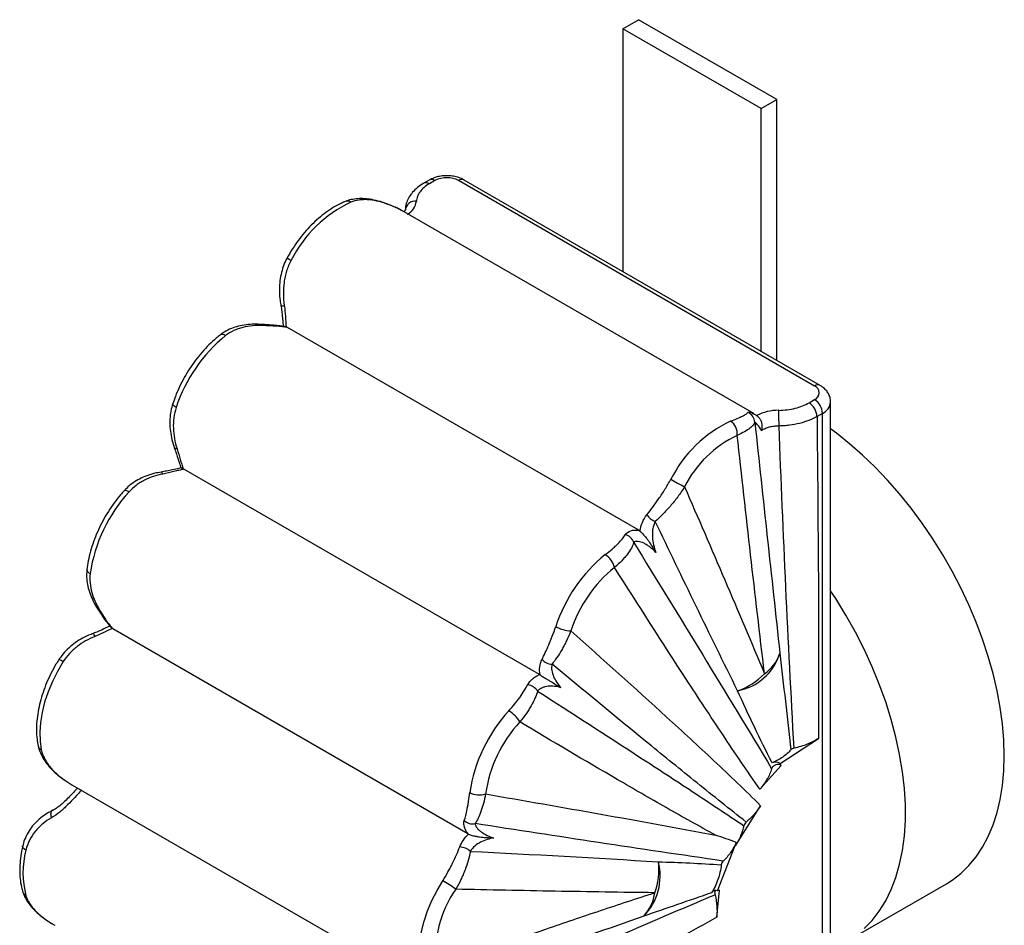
# Paper-space layout '_Isométrica' of a CAD drawing. Header units: millimetres. Extents: x -195 to -19, y -168 to 80.
# Tile 2 of 2: x -195 to -19, y -82 to 80. Entities that reach past the tile are written whole.
import ezdxf

# ---------------------------------------------------------------- set-up
doc = ezdxf.new("R2010")
doc.units = ezdxf.units.MM

psp = doc.layouts.new('_Isométrica')

# ---------------------------------------------------------------- linework, layer by layer
at = {"color": 7, "linetype": 'Continuous', "lineweight": 25}
for p, q in [((-87.58, 78.4), (-84.75, 80.04)), ((-60, 65.75), (-84.75, 80.04)), ((-87.58, 78.4), (-87.58, 34.99)), ((-62.83, 64.12), (-87.58, 78.4)), ((-62.83, 64.12), (-60, 65.75)), ((-60, 19.07), (-60, 65.75)), ((-62.83, 20.7), (-62.83, 64.12)), ((-122.17, 51.35), (-123.14, 50.79)), ((-121.17, 51.25), (-122.14, 50.69)), ((-53.29, 14.51), (-116.93, 51.25)), ((-52.29, 14.61), (-115.93, 51.35)), ((-64.16, 9.57), (-127.11, 45.91)), ((-84.73, -11.29), (-147.54, 24.97)), ((-54.26, 11.5), (-53.29, 12.07)), ((-50.41, -147.67), (-50.41, 11.66)), ((-64.18, 9.53), (-64.08, 9.47)), ((-51.87, 9.62), (-52.84, 9.06)), ((-51.87, -150.43), (-51.87, 9.62)), ((-102.46, -37.11), (-166.09, -0.37)), ((-178.9, -28.84), (-179.08, -28.69)), ((-115.26, -65.59), (-178.79, -28.91)), ((-59.43, -53.02), (-52.57, -48.54)), ((-63.08, -57.63), (-59.27, -53.37)), ((-186.99, -56.25), (-186.09, -56.81)), ((-186.09, -56.81), (-122.65, -93.44)), ((-189.49, -61.39), (-189.78, -61.53)), ((-67.41, -67.72), (-62.92, -60.56)), ((-70.63, -75.78), (-67.47, -67.69)), ((-67.41, -67.72), (-67.47, -67.69)), ((-70.78, -80.52), (-70.27, -75.65)), ((-70.27, -75.65), (-70.63, -75.78)), ((-47.38, -84.72), (-29.7, -74.52)), ((-189.73, -81.61), (-189.12, -81.96))]:
    psp.add_line(p, q, dxfattribs=at)
at = {"color": 8, "linetype": 'Continuous', "lineweight": 25}
psp.add_line((-189.77, -61.56), (-189.57, -61.44), dxfattribs=at)
at = {"color": 8, "linetype": 'Continuous', "lineweight": 25, "flags": 128}
for points in [[(-129.9, 47.11), (-129.97, 47.17), (-129.98, 47.18)], [(-158.59, 23.52), (-158.86, 23.65), (-159.11, 23.72), (-159.33, 23.73), (-159.52, 23.67), (-159.57, 23.63)], [(-167.44, 10.67), (-167.69, 10.83), (-167.88, 10.98), (-168.01, 11.13), (-168.06, 11.26), (-168.06, 11.33)], [(-167.28, 3.28), (-167.43, 3.29), (-167.56, 3.31), (-167.65, 3.34), (-167.72, 3.38), (-167.75, 3.43)], [(-169.85, -1.24), (-169.91, -1.1), (-169.98, -0.99), (-170.04, -0.92), (-170.1, -0.88), (-170.13, -0.88)], [(-194.29, -68.52), (-194.54, -68.36), (-194.73, -68.19), (-194.85, -68.02), (-194.9, -67.86), (-194.89, -67.77)]]:
    psp.add_lwpolyline(points, dxfattribs=at)
at = {"color": 7, "linetype": 'Continuous', "lineweight": 25, "flags": 128}
for points in [[(-19.35, -51.63), (-19.43, -48.82), (-19.67, -45.94), (-20.07, -42.99), (-20.63, -39.99), (-21.34, -36.94), (-22.21, -33.87), (-23.23, -30.79), (-24.39, -27.71), (-25.68, -24.65), (-27.11, -21.61), (-28.67, -18.62), (-30.34, -15.69), (-32.13, -12.83), (-34.02, -10.05), (-36, -7.37), (-38.07, -4.79), (-40.21, -2.34), (-42.42, -0.02), (-44.69, 2.16), (-47, 4.18), (-49.35, 6.05), (-50.41, 6.83)], [(-175.85, -4.42), (-176.11, -4.28), (-176.35, -4.2), (-176.54, -4.16), (-176.68, -4.18), (-176.75, -4.23)], [(-44.42, -82.55), (-42.99, -81.08), (-41.7, -79.42), (-40.55, -77.58), (-39.56, -75.56), (-38.73, -73.38), (-38.06, -71.04), (-37.55, -68.57), (-37.21, -65.96), (-37.04, -63.24), (-37.04, -60.41), (-37.21, -57.48), (-37.55, -54.49), (-38.06, -51.43), (-38.73, -48.32), (-39.56, -45.17), (-40.55, -42.01), (-41.7, -38.85), (-42.99, -35.7), (-44.42, -32.58), (-45.98, -29.5), (-47.68, -26.47), (-49.49, -23.52), (-50.41, -22.12)], [(-187.64, -34.8), (-188.68, -36.55), (-189.58, -38.36), (-190.35, -40.21), (-190.96, -42.06), (-191.42, -43.9), (-191.71, -45.69), (-191.83, -47.42), (-191.78, -49.05), (-191.55, -50.56)], [(-29.7, -74.52), (-28.67, -73.87), (-27.11, -72.68), (-25.68, -71.29), (-24.39, -69.73), (-23.23, -67.98), (-22.21, -66.07), (-21.34, -64), (-20.63, -61.79), (-20.07, -59.43), (-19.67, -56.94), (-19.43, -54.34), (-19.35, -51.63)], [(-59.27, -53.37), (-59.3, -53.29), (-59.43, -53.02)], [(-189.73, -62.73), (-189.78, -62.49), (-189.81, -62.27), (-189.82, -62.07), (-189.81, -61.89), (-189.77, -61.74), (-189.72, -61.61), (-189.65, -61.51), (-189.57, -61.44)], [(-123.67, -89.74), (-123.89, -88.23), (-123.95, -86.6), (-123.83, -84.88), (-123.54, -83.09), (-123.08, -81.25), (-122.47, -79.4), (-121.7, -77.55), (-120.79, -75.74), (-119.76, -73.99)]]:
    psp.add_lwpolyline(points, dxfattribs=at)
at = {"color": 8, "linetype": 'Continuous', "lineweight": 25}
for centre, radius, start, end in [((-121.75, 50.49), 0.959, 52.7468, 115.9549), ((-116.34, 50.44), 1.01, 65.6929, 125.6176), ((-122.73, 49.87), 1.01, 54.4064, 114.0323), ((-136.77, 46.51), 1.09, 56.528, 109.1708), ((-144.71, 41.26), 4.77, 232.9231, 243.1089), ((-148.47, 30.15), 1.29, 259.4043, 286.7549), ((-152.23, 25.26), 0.276, 12.8859, 75.7883), ((-52.71, 13.75), 0.959, 64.0376, 127.254), ((-52.91, 11.91), 2.52, 294.3903, 354.1261), ((-182.51, -18.21), 0.879, 181.4954, 250.5852), ((-181.14, -25.2), 0.371, 218.0557, 273.1264), ((-184.19, -31), 2.34, 17.4738, 32.5833), ((-188.99, -36.61), 2.25, 53.4535, 75.1752), ((-191.04, -49.56), 1.12, 193.5579, 242.8095), ((-193.73, -75.67), 1.18, 198.7168, 241.5707)]:
    psp.add_arc(centre, radius, start, end, dxfattribs=at)
at = {"color": 7, "linetype": 'Continuous', "lineweight": 25}
for centre, radius, start, end in [((-119.05, 47.16), 4.61, 62.6097, 117.3903), ((-124.68, 45.76), 1.81, 83.5591, 174.2624), ((-127.5, 47.97), 3.05, 297.1825, 352.2726), ((-126.38, 26.67), 22.94, 115.275, 153.2209), ((-141.17, 2.06), 27.64, 129.063, 161.8641), ((-53.75, 13.29), 1.31, 290.7834, 69.2166), ((-55.91, 8.92), 3.07, 2.6055, 57.3945), ((-54.94, 9.48), 3.07, 2.6055, 57.3945), ((-65.96, 7.91), 2, 3.9469, 67.1251), ((-59.69, 1.23), 8.93, 89.9982, 116.5293), ((-127.18, 7.37), 67.55, 359.9833, 2.3598), ((-58.5, -12.52), 22.94, 115.275, 153.2209), ((-69.81, 5.97), 2.72, 353.7333, 56.2166), ((-58.46, -12.63), 20.24, 115.275, 153.2209), ((-51.12, 46.06), 55.71, 239.9965, 242.8642), ((-155.56, -23.04), 27.54, 137.4489, 171.6338), ((-80.73, -6.88), 3.01, 212.8194, 249.9116), ((-87.6, -14.16), 2.11, 19.1299, 77.1184), ((-73.29, -37.12), 27.64, 129.063, 161.8641), ((-92.61, -18.78), 3.65, 13.0883, 58.532), ((-73.69, -36.89), 24.39, 129.063, 161.8641), ((-96.61, -23.36), 5.94, 240.2763, 267.5436), ((-68.78, -30.45), 9.72, 280.3169, 342.9583), ((-66.01, -31.27), 6.83, 303.5949, 342.7692), ((-100.13, -32.79), 2.47, 220.5589, 267.927), ((-71.32, -27.94), 12.81, 289.5322, 315.2191), ((-104.86, -41.31), 2.4, 31.0606, 82.895), ((-87.68, -62.23), 27.54, 137.4489, 171.6338), ((-110.82, -48.49), 5.66, 30.9898, 59.6765), ((-88.07, -62.01), 24.3, 137.4489, 171.6338), ((-60.24, -54.25), 1.47, 56.611, 115.6157), ((-113.23, -55.08), 3.57, 241.5926, 288.1816), ((-114.42, -61.65), 2.17, 226.3448, 281.8483), ((-178.98, -72.61), 15.85, 165.0382, 194.9718), ((-116.83, -70.93), 2.98, 47.6026, 88.1186), ((-91.14, -73.14), 10.25, 315.483, 14.349), ((-93.77, -72), 12.64, 340.9004, 6.3644), ((-101.11, -86.94), 19.92, 144.987, 187.1401), ((-132.55, -96.14), 25.58, 53.764, 60.013), ((-70.97, -76.51), 0.801, 64.9514, 153.6507), ((-89.49, -75.04), 7.74, 316.983, 351.916)]:
    psp.add_arc(centre, radius, start, end, dxfattribs=at)
for points, knots in [([(-115.93, 51.35), (-116.09, 51.44), (-116.54, 51.68), (-117.34, 51.94), (-118.33, 52.12), (-119.35, 52.15), (-120.37, 52.03), (-121.33, 51.78), (-121.89, 51.49), (-122.17, 51.35)], [0, 0, 0, 0, 0.090761, 0.241517, 0.392858, 0.544333, 0.696976, 0.852402, 1, 1, 1, 1]), ([(-123.13, 50.79), (-123.17, 50.77), (-123.6, 50.55), (-124.3, 50.02), (-125.14, 49.23), (-125.8, 48.34), (-126.22, 47.42), (-126.45, 46.63), (-126.45, 46.17), (-126.45, 46.02)], [0, 0, 0, 0, 0.0196678, 0.2164966, 0.4123431, 0.5824176, 0.7656749, 0.9258051, 1, 1, 1, 1]), ([(-122.14, 50.69), (-122.5, 50.48), (-122.82, 50.26), (-123.39, 49.78), (-123.63, 49.52), (-124.03, 48.98), (-124.34, 48.43), (-124.47, 47.85), (-124.48, 47.56)], [0, 0, 0, 0, 0.25, 0.25, 0.5, 0.5, 0.75, 1, 1, 1, 1]), ([(-129.99, 47.16), (-130.16, 47.23), (-130.85, 47.5), (-132, 47.79), (-133.39, 48.02), (-134.67, 48.06), (-135.85, 47.92), (-136.67, 47.74), (-137.06, 47.55), (-137.12, 47.52)], [0, 0, 0, 0, 0.07185, 0.282276, 0.467061, 0.641402, 0.810578, 0.970472, 1, 1, 1, 1]), ([(-129.9, 47.11), (-130.46, 47.31), (-131.02, 47.48), (-132.13, 47.72), (-132.67, 47.8), (-133.47, 47.85), (-133.74, 47.85), (-134.26, 47.83), (-134.51, 47.81), (-135.26, 47.71), (-135.73, 47.59), (-136.18, 47.42)], [0, 0, 0, 0, 0.25, 0.25, 0.5, 0.5, 0.625, 0.625, 0.75, 0.75, 1, 1, 1, 1]), ([(-137.13, 47.54), (-137.38, 47.43), (-138.1, 47.13), (-139.28, 46.5), (-140.66, 45.59), (-141.99, 44.52), (-143.28, 43.31), (-144.5, 41.98), (-145.64, 40.53), (-146.68, 39.02), (-147.28, 37.97), (-147.58, 37.45)], [0, 0, 0, 0, 0.063932, 0.181859, 0.300042, 0.418248, 0.536225, 0.653918, 0.771361, 0.888631, 1, 1, 1, 1]), ([(-127.32, 46.01), (-127.57, 46.15), (-128.12, 46.45), (-129.03, 46.82), (-129.7, 47.07), (-129.99, 47.18)], [0, 0, 0, 0, 0.316107, 0.707066, 1, 1, 1, 1]), ([(-127.13, 45.87), (-127.34, 46.01), (-127.79, 46.3), (-128.75, 46.7), (-129.51, 46.97), (-129.9, 47.11)], [0, 0, 0, 0, 0.28732, 0.63907, 1, 1, 1, 1]), ([(-126.48, 46.02), (-126.48, 46.02), (-126.48, 46.01), (-126.51, 45.94), (-126.57, 45.8), (-126.69, 45.7), (-126.71, 45.68)], [0, 0, 0, 0, 0.202515, 0.592014, 0.949868, 1, 1, 1, 1]), ([(-147.56, 37.45), (-147.62, 37.35), (-147.93, 36.86), (-148.31, 35.86), (-148.72, 34.46), (-148.94, 32.97), (-148.99, 31.4), (-148.91, 30.02), (-148.74, 29.18), (-148.69, 28.89)], [0, 0, 0, 0, 0.038535, 0.197627, 0.362014, 0.532329, 0.709669, 0.897044, 1, 1, 1, 1]), ([(-146.86, 37.01), (-147.2, 36.39), (-147.47, 35.75), (-147.79, 34.76), (-147.88, 34.42), (-148.03, 33.74), (-148.09, 33.39), (-148.23, 32.36), (-148.27, 31.67), (-148.26, 30.29), (-148.2, 29.6), (-148.1, 28.91)], [0, 0, 0, 0, 0.25, 0.25, 0.375, 0.375, 0.5, 0.5, 0.75, 0.75, 1, 1, 1, 1]), ([(-148.72, 28.88), (-148.68, 28.71), (-148.58, 28.2), (-148.48, 27.28), (-148.39, 26.21), (-148.33, 25.51), (-148.31, 25.18)], [0, 0, 0, 0, 0.128942, 0.39984, 0.715389, 1, 1, 1, 1]), ([(-148.1, 28.91), (-148, 28.24), (-147.94, 27.58), (-147.84, 26.3), (-147.81, 25.68), (-147.77, 25.08)], [0, 0, 0, 0, 0.5, 0.5, 1, 1, 1, 1]), ([(-152.16, 25.51), (-152.6, 25.54), (-153.54, 25.6), (-154.92, 25.49), (-156.3, 25.24), (-157.61, 24.8), (-158.71, 24.27), (-159.32, 23.8), (-159.56, 23.62)], [0, 0, 0, 0, 0.16348, 0.349803, 0.527596, 0.698068, 0.881788, 1, 1, 1, 1]), ([(-151.96, 25.32), (-152.58, 25.35), (-153.18, 25.34), (-154.36, 25.24), (-154.93, 25.14), (-155.78, 24.92), (-156.07, 24.84), (-156.61, 24.64), (-156.88, 24.53), (-157.65, 24.17), (-158.14, 23.87), (-158.59, 23.52)], [0, 0, 0, 0, 0.25, 0.25, 0.5, 0.5, 0.625, 0.625, 0.75, 0.75, 1, 1, 1, 1]), ([(-147.9, 25.1), (-148.02, 25.13), (-148.5, 25.24), (-149.38, 25.33), (-150.5, 25.42), (-151.42, 25.47), (-151.98, 25.51), (-152.17, 25.53)], [0, 0, 0, 0, 0.100262, 0.398471, 0.661223, 0.887606, 1, 1, 1, 1]), ([(-147.54, 24.97), (-148.13, 25.08), (-148.78, 25.15), (-150.27, 25.25), (-151.08, 25.27), (-151.96, 25.32)], [0, 0, 0, 0, 0.5, 0.5, 1, 1, 1, 1]), ([(-159.57, 23.63), (-159.81, 23.44), (-160.49, 22.9), (-161.58, 21.89), (-162.81, 20.58), (-163.97, 19.15), (-165.04, 17.62), (-166, 16.02), (-166.86, 14.36), (-167.55, 12.79), (-167.9, 11.78), (-168.06, 11.33)], [0, 0, 0, 0, 0.0645005, 0.1854459, 0.3060865, 0.426462, 0.5466464, 0.6667362, 0.7868381, 0.9070379, 1, 1, 1, 1]), ([(-50.41, 11.65), (-50.41, 11.65), (-50.38, 11.92), (-50.49, 12.45), (-50.77, 13.16), (-51.22, 13.79), (-51.74, 14.27), (-52.12, 14.51), (-52.29, 14.61)], [0, 0, 0, 0, 0.006637, 0.22022, 0.426486, 0.632703, 0.846851, 1, 1, 1, 1]), ([(-168.06, 11.33), (-168.18, 10.9), (-168.43, 10.01), (-168.59, 8.61), (-168.58, 7.15), (-168.37, 5.64), (-168.09, 4.39), (-167.82, 3.66), (-167.73, 3.44)], [0, 0, 0, 0, 0.16908, 0.343123, 0.523171, 0.711884, 0.91121, 1, 1, 1, 1]), ([(-167.44, 10.67), (-167.63, 10.06), (-167.77, 9.45), (-167.94, 8.21), (-167.96, 7.57), (-167.9, 5.7), (-167.67, 4.48), (-167.28, 3.28)], [0, 0, 0, 0, 0.25, 0.25, 0.5, 0.5, 1, 1, 1, 1]), ([(-59.69, 10.15), (-59.18, 10.16), (-58.67, 10.2), (-57.69, 10.32), (-57.21, 10.41), (-56.28, 10.65), (-55.39, 10.93), (-54.62, 11.3), (-54.26, 11.5)], [0, 0, 0, 0, 0.25, 0.25, 0.5, 0.5, 0.75, 1, 1, 1, 1]), ([(-68.29, 8.23), (-67.85, 8.4), (-67.44, 8.57), (-66.74, 8.87), (-66.43, 9.01), (-66.04, 9.2), (-65.92, 9.26), (-65.71, 9.37), (-65.62, 9.43), (-65.37, 9.58), (-65.25, 9.67), (-65.18, 9.75)], [0, 0, 0, 0, 0.25, 0.25, 0.5, 0.5, 0.625, 0.625, 0.75, 0.75, 1, 1, 1, 1]), ([(-63.39, 9), (-63.48, 9.08), (-63.69, 9.28), (-63.92, 9.41), (-64.06, 9.49)], [0, 0, 0, 0, 0.3938602, 1, 1, 1, 1]), ([(-63.4, 9), (-63.33, 8.94), (-63.11, 8.77), (-62.87, 8.32), (-62.69, 7.7), (-62.66, 7.08), (-62.73, 6.69), (-62.76, 6.53), (-62.76, 6.52)], [0, 0, 0, 0, 0.111817, 0.33456, 0.563421, 0.817055, 0.996507, 1, 1, 1, 1]), ([(-52.84, 9.06), (-53.29, 8.79), (-54.26, 8.33), (-55.37, 7.98), (-56.54, 7.68), (-57.13, 7.57), (-58.05, 7.45), (-58.37, 7.42), (-58.99, 7.37), (-59.31, 7.36), (-59.63, 7.35)], [0, 0, 0, 0, 0.25, 0.5, 0.5, 0.75, 0.75, 0.875, 0.875, 1, 1, 1, 1]), ([(-52.84, 9.06), (-52.74, -0.51), (-52.66, -10.09), (-52.57, -24.48), (-52.55, -29.28), (-52.54, -38.9), (-52.54, -43.71), (-52.57, -48.54)], [0, 0, 0, 0, 0.5, 0.5, 0.75, 0.75, 1, 1, 1, 1]), ([(-63.96, 8.05), (-64, 7.88), (-64.09, 7.7), (-64.31, 7.43), (-64.4, 7.34), (-64.6, 7.15), (-64.72, 7.05), (-65.11, 6.75), (-65.43, 6.54), (-66.18, 6.11), (-66.62, 5.89), (-67.1, 5.67)], [0, 0, 0, 0, 0.25, 0.25, 0.375, 0.375, 0.5, 0.5, 0.75, 0.75, 1, 1, 1, 1]), ([(-63.96, 8.05), (-63.22, 1.18), (-62.48, -5.7), (-60.98, -19.48), (-60.23, -26.38), (-59.49, -33.29)], [0, 0, 0, 0, 0.5, 0.5, 1, 1, 1, 1]), ([(-62.76, 6.52), (-63.01, 6.96), (-63.27, 7.32), (-63.61, 7.73), (-63.71, 7.84), (-63.87, 7.99), (-63.93, 8.04), (-63.96, 8.05)], [0, 0, 0, 0, 0.5, 0.5, 0.75, 0.75, 1, 1, 1, 1]), ([(-59.63, 7.35), (-59.93, 7.35), (-60.23, 7.33), (-60.81, 7.26), (-61.1, 7.21), (-61.64, 7.06), (-61.89, 6.98), (-62.36, 6.77), (-62.58, 6.65), (-62.76, 6.52)], [0, 0, 0, 0, 0.25, 0.25, 0.5, 0.5, 0.75, 0.75, 1, 1, 1, 1]), ([(-56.93, -50.27), (-57.48, -40.67), (-57.97, -31.07), (-58.85, -11.86), (-59.25, -2.25), (-59.63, 7.35)], [0, 0, 0, 0, 0.5, 0.5, 1, 1, 1, 1]), ([(-62.23, -36.96), (-63.08, -29.88), (-63.9, -22.79), (-65.52, -8.57), (-66.32, -1.45), (-67.1, 5.67)], [0, 0, 0, 0, 0.5, 0.5, 1, 1, 1, 1]), ([(-167.76, 3.44), (-167.7, 3.26), (-167.5, 2.73), (-167.22, 1.83), (-166.9, 0.79), (-166.67, 0.16), (-166.56, -0.14)], [0, 0, 0, 0, 0.131024, 0.405355, 0.722755, 1, 1, 1, 1]), ([(-167.28, 3.28), (-167.07, 2.61), (-166.88, 1.98), (-166.53, 0.78), (-166.36, 0.2), (-166.18, -0.33)], [0, 0, 0, 0, 0.5, 0.5, 1, 1, 1, 1]), ([(-170.13, -0.9), (-170.5, -0.96), (-171.38, -1.1), (-172.68, -1.52), (-174.01, -2.1), (-175.23, -2.85), (-176.14, -3.57), (-176.6, -4.09), (-176.73, -4.24)], [0, 0, 0, 0, 0.1510357, 0.3499088, 0.5396132, 0.722889, 0.9200015, 1, 1, 1, 1]), ([(-169.85, -1.24), (-170.42, -1.35), (-170.98, -1.5), (-172.07, -1.86), (-172.6, -2.09), (-173.37, -2.48), (-173.62, -2.63), (-174.11, -2.93), (-174.35, -3.09), (-175.03, -3.61), (-175.46, -3.99), (-175.85, -4.42)], [0, 0, 0, 0, 0.25, 0.25, 0.5, 0.5, 0.625, 0.625, 0.75, 0.75, 1, 1, 1, 1]), ([(-166.56, -0.14), (-166.69, -0.17), (-167.16, -0.26), (-168.02, -0.46), (-169.08, -0.69), (-169.78, -0.84), (-170.13, -0.88), (-170.13, -0.88)], [0, 0, 0, 0, 0.126776, 0.457457, 0.747417, 0.999042, 1, 1, 1, 1]), ([(-166.09, -0.37), (-166.37, -0.44), (-166.66, -0.51), (-167.25, -0.65), (-167.55, -0.72), (-168.49, -0.95), (-169.15, -1.11), (-169.85, -1.24)], [0, 0, 0, 0, 0.25, 0.25, 0.5, 0.5, 1, 1, 1, 1]), ([(-166.18, -0.33), (-166.25, -0.29), (-166.4, -0.21), (-166.55, -0.14), (-166.56, -0.14), (-166.57, -0.14)], [0, 0, 0, 0, 0.284768, 0.568525, 1, 1, 1, 1]), ([(-83.26, -8.52), (-82.91, -8.08), (-82.56, -7.63), (-81.85, -6.67), (-81.49, -6.17), (-80.94, -5.37), (-80.76, -5.09), (-80.39, -4.54), (-80.21, -4.25), (-79.67, -3.39), (-79.32, -2.8), (-78.98, -2.18)], [0, 0, 0, 0, 0.25, 0.25, 0.5, 0.5, 0.625, 0.625, 0.75, 0.75, 1, 1, 1, 1]), ([(-76.53, -3.51), (-76.91, -4.14), (-77.32, -4.73), (-77.96, -5.6), (-78.17, -5.88), (-78.61, -6.43), (-78.84, -6.7), (-79.51, -7.48), (-79.96, -7.97), (-80.86, -8.89), (-81.32, -9.32), (-81.76, -9.71)], [0, 0, 0, 0, 0.25, 0.25, 0.375, 0.375, 0.5, 0.5, 0.75, 0.75, 1, 1, 1, 1]), ([(-76.53, -3.51), (-74.12, -9.06), (-71.71, -14.61), (-66.94, -25.75), (-64.57, -31.34), (-62.23, -36.96)], [0, 0, 0, 0, 0.5, 0.5, 1, 1, 1, 1]), ([(-176.75, -4.23), (-176.96, -4.47), (-177.57, -5.16), (-178.53, -6.38), (-179.58, -7.92), (-180.53, -9.54), (-181.36, -11.21), (-182.08, -12.91), (-182.66, -14.63), (-183.09, -16.32), (-183.3, -17.52), (-183.38, -18.14), (-183.39, -18.23)], [0, 0, 0, 0, 0.061577, 0.177178, 0.292641, 0.408032, 0.523455, 0.638987, 0.754733, 0.870802, 0.981148, 1, 1, 1, 1]), ([(-84.5, -11.45), (-84.41, -10.92), (-84.27, -10.4), (-83.86, -9.41), (-83.6, -8.94), (-83.26, -8.52)], [0, 0, 0, 0, 0.5, 0.5, 1, 1, 1, 1]), ([(-81.76, -9.71), (-81.99, -10.13), (-82.13, -10.59), (-82.25, -11.3), (-82.27, -11.54), (-82.29, -12.03), (-82.28, -12.27), (-82.24, -12.99), (-82.16, -13.46), (-81.95, -14.38), (-81.82, -14.83), (-81.66, -15.26)], [0, 0, 0, 0, 0.25, 0.25, 0.375, 0.375, 0.5, 0.5, 0.75, 0.75, 1, 1, 1, 1]), ([(-67.04, -40.01), (-69.54, -34.97), (-72.01, -29.92), (-76.91, -19.82), (-79.34, -14.77), (-81.76, -9.71)], [0, 0, 0, 0, 0.5, 0.5, 1, 1, 1, 1]), ([(-90.7, -15.66), (-90.25, -15.32), (-89.84, -14.98), (-89.29, -14.49), (-89.11, -14.33), (-88.77, -14.01), (-88.61, -13.86), (-88.16, -13.41), (-87.9, -13.13), (-87.46, -12.59), (-87.28, -12.34), (-87.13, -12.11)], [0, 0, 0, 0, 0.25, 0.25, 0.375, 0.375, 0.5, 0.5, 0.75, 0.75, 1, 1, 1, 1]), ([(-87.13, -12.11), (-86.93, -11.76), (-86.58, -11.52), (-85.73, -11.25), (-85.24, -11.22), (-84.73, -11.29)], [0, 0, 0, 0, 0.5, 0.5, 1, 1, 1, 1]), ([(-84.5, -11.45), (-84.41, -11.52), (-84.32, -11.6), (-84.14, -11.77), (-84.05, -11.86), (-83.88, -12.05), (-83.8, -12.14), (-83.64, -12.32), (-83.57, -12.41), (-83.36, -12.68), (-83.23, -12.85), (-82.99, -13.17), (-82.88, -13.33), (-82.56, -13.8), (-82.37, -14.1), (-82.1, -14.54), (-82.01, -14.69), (-81.83, -14.98), (-81.75, -15.12), (-81.66, -15.26)], [0, 0, 0, 0, 0.0625, 0.0625, 0.125, 0.125, 0.1875, 0.1875, 0.25, 0.25, 0.375, 0.375, 0.5, 0.5, 0.75, 0.75, 0.875, 0.875, 1, 1, 1, 1]), ([(-85.61, -13.47), (-85.71, -13.8), (-85.85, -14.13), (-86.23, -14.83), (-86.47, -15.2), (-86.9, -15.77), (-87.06, -15.97), (-87.4, -16.36), (-87.58, -16.55), (-88.15, -17.15), (-88.58, -17.55), (-89.05, -17.95)], [0, 0, 0, 0, 0.25, 0.25, 0.5, 0.5, 0.625, 0.625, 0.75, 0.75, 1, 1, 1, 1]), ([(-81.66, -15.26), (-81.98, -14.91), (-82.33, -14.6), (-82.86, -14.18), (-83.04, -14.06), (-83.41, -13.83), (-83.59, -13.72), (-84.15, -13.46), (-84.51, -13.34), (-85, -13.28), (-85.15, -13.29), (-85.42, -13.34), (-85.53, -13.39), (-85.61, -13.47)], [0, 0, 0, 0, 0.25, 0.25, 0.375, 0.375, 0.5, 0.5, 0.75, 0.75, 0.875, 0.875, 1, 1, 1, 1]), ([(-85.61, -13.47), (-81.51, -20.15), (-77.4, -26.85), (-69.17, -40.33), (-65.06, -47.1), (-60.95, -53.95)], [0, 0, 0, 0, 0.5, 0.5, 1, 1, 1, 1]), ([(-183.39, -18.23), (-183.42, -18.61), (-183.49, -19.42), (-183.37, -20.68), (-183.08, -22), (-182.59, -23.34), (-182.03, -24.49), (-181.58, -25.17), (-181.41, -25.42)], [0, 0, 0, 0, 0.151521, 0.322561, 0.501094, 0.686571, 0.883329, 1, 1, 1, 1]), ([(-182.81, -19.04), (-182.87, -19.6), (-182.88, -20.16), (-182.78, -21.29), (-182.68, -21.86), (-182.23, -23.51), (-181.75, -24.56), (-181.12, -25.57)], [0, 0, 0, 0, 0.25, 0.25, 0.5, 0.5, 1, 1, 1, 1]), ([(-63.08, -57.63), (-65.32, -54.4), (-67.52, -51.14), (-71.88, -44.57), (-74.05, -41.27), (-80.52, -31.33), (-84.79, -24.65), (-89.05, -17.95)], [0, 0, 0, 0, 0.25, 0.25, 0.5, 0.5, 1, 1, 1, 1]), ([(-181.44, -25.42), (-181.33, -25.58), (-181.01, -26.07), (-180.49, -26.86), (-179.83, -27.82), (-179.34, -28.39), (-179.07, -28.69)], [0, 0, 0, 0, 0.125939, 0.379448, 0.671363, 1, 1, 1, 1]), ([(-181.12, -25.57), (-180.69, -26.25), (-180.31, -26.87), (-179.74, -27.71), (-179.55, -27.98), (-179.17, -28.47), (-178.98, -28.7), (-178.79, -28.91)], [0, 0, 0, 0, 0.5, 0.5, 0.75, 0.75, 1, 1, 1, 1]), ([(-182.21, -29.76), (-182.51, -29.86), (-183.31, -30.13), (-184.5, -30.75), (-185.76, -31.57), (-186.9, -32.55), (-187.79, -33.5), (-188.23, -34.19), (-188.39, -34.44)], [0, 0, 0, 0, 0.119731, 0.318261, 0.508005, 0.690096, 0.88634, 1, 1, 1, 1]), ([(-179.3, -28.42), (-179.49, -28.52), (-180, -28.77), (-180.87, -29.18), (-181.66, -29.54), (-182.11, -29.69), (-182.23, -29.73)], [0, 0, 0, 0, 0.215909, 0.578052, 0.889515, 1, 1, 1, 1]), ([(-178.9, -28.84), (-179.38, -29.09), (-179.87, -29.34), (-180.89, -29.83), (-181.41, -30.07), (-181.96, -30.29)], [0, 0, 0, 0, 0.5, 0.5, 1, 1, 1, 1]), ([(-102.01, -34.39), (-101.63, -33.64), (-101.23, -32.79), (-100.7, -31.56), (-100.6, -31.3), (-100.38, -30.78), (-100.28, -30.51), (-99.96, -29.69), (-99.75, -29.12), (-99.55, -28.52)], [0, 0, 0, 0, 0.5, 0.5, 0.625, 0.625, 0.75, 0.75, 1, 1, 1, 1]), ([(-96.86, -29.3), (-97.1, -29.92), (-97.36, -30.51), (-97.77, -31.35), (-97.91, -31.63), (-98.19, -32.16), (-98.34, -32.42), (-98.77, -33.17), (-99.06, -33.63), (-99.65, -34.5), (-99.94, -34.89), (-100.22, -35.26)], [0, 0, 0, 0, 0.25, 0.25, 0.375, 0.375, 0.5, 0.5, 0.75, 0.75, 1, 1, 1, 1]), ([(-96.86, -29.3), (-91.13, -34.4), (-85.41, -39.52), (-76.9, -47.3), (-74.07, -49.9), (-69.86, -53.85), (-68.46, -55.18), (-65.67, -57.85), (-64.29, -59.19), (-62.92, -60.56)], [0, 0, 0, 0, 0.5, 0.5, 0.75, 0.75, 0.875, 0.875, 1, 1, 1, 1]), ([(-181.96, -30.29), (-182.54, -30.52), (-183.09, -30.79), (-184.15, -31.39), (-184.66, -31.72), (-185.39, -32.29), (-185.63, -32.49), (-186.09, -32.9), (-186.31, -33.12), (-186.93, -33.79), (-187.31, -34.28), (-187.64, -34.8)], [0, 0, 0, 0, 0.25, 0.25, 0.5, 0.5, 0.625, 0.625, 0.75, 0.75, 1, 1, 1, 1]), ([(-188.41, -34.43), (-188.58, -34.71), (-189.09, -35.52), (-189.84, -36.91), (-190.62, -38.6), (-191.27, -40.31), (-191.78, -42.04), (-192.15, -43.75), (-192.38, -45.44), (-192.44, -47.08), (-192.36, -48.55), (-192.2, -49.44), (-192.13, -49.83)], [0, 0, 0, 0, 0.056625, 0.163004, 0.269484, 0.376109, 0.482981, 0.590196, 0.697837, 0.805943, 0.914459, 1, 1, 1, 1]), ([(-102.37, -37.16), (-102.45, -36.69), (-102.46, -36.21), (-102.35, -35.27), (-102.23, -34.82), (-102.01, -34.39)], [0, 0, 0, 0, 0.5, 0.5, 1, 1, 1, 1]), ([(-100.22, -35.26), (-100.32, -35.61), (-100.32, -35.98), (-100.21, -36.73), (-100.09, -37.11), (-99.78, -37.83), (-99.59, -38.18), (-99.15, -38.84), (-98.9, -39.16), (-98.63, -39.45)], [0, 0, 0, 0, 0.25, 0.25, 0.5, 0.5, 0.75, 0.75, 1, 1, 1, 1]), ([(-65.51, -63.5), (-68.46, -61.17), (-71.38, -58.83), (-77.21, -54.14), (-80.11, -51.79), (-88.77, -44.72), (-94.51, -39.99), (-100.22, -35.26)], [0, 0, 0, 0, 0.25, 0.25, 0.5, 0.5, 1, 1, 1, 1]), ([(-104.57, -38.92), (-104.35, -38.51), (-104.05, -38.15), (-103.51, -37.7), (-103.31, -37.56), (-102.9, -37.31), (-102.68, -37.2), (-102.46, -37.11)], [0, 0, 0, 0, 0.5, 0.5, 0.75, 0.75, 1, 1, 1, 1]), ([(-102.37, -37.16), (-102.2, -37.27), (-101.99, -37.4), (-101.58, -37.65), (-101.39, -37.77), (-101.02, -37.99), (-100.85, -38.1), (-100.52, -38.3), (-100.37, -38.39), (-99.92, -38.66), (-99.65, -38.83), (-99.13, -39.15), (-98.88, -39.3), (-98.63, -39.45)], [0, 0, 0, 0, 0.125, 0.125, 0.25, 0.25, 0.375, 0.375, 0.5, 0.5, 0.75, 0.75, 1, 1, 1, 1]), ([(-107.97, -43.61), (-107.58, -43.18), (-107.22, -42.76), (-106.71, -42.14), (-106.55, -41.93), (-106.24, -41.52), (-106.09, -41.32), (-105.66, -40.73), (-105.41, -40.35), (-104.95, -39.62), (-104.74, -39.26), (-104.57, -38.92)], [0, 0, 0, 0, 0.25, 0.25, 0.375, 0.375, 0.5, 0.5, 0.75, 0.75, 1, 1, 1, 1]), ([(-102.81, -40.07), (-102.93, -40.49), (-103.09, -40.91), (-103.48, -41.79), (-103.71, -42.25), (-104.11, -42.95), (-104.25, -43.19), (-104.55, -43.66), (-104.71, -43.9), (-105.21, -44.62), (-105.57, -45.1), (-105.97, -45.58)], [0, 0, 0, 0, 0.25, 0.25, 0.5, 0.5, 0.625, 0.625, 0.75, 0.75, 1, 1, 1, 1]), ([(-98.63, -39.45), (-99.01, -39.35), (-99.4, -39.27), (-100.17, -39.18), (-100.56, -39.18), (-101.12, -39.23), (-101.31, -39.26), (-101.66, -39.35), (-101.84, -39.4), (-102.33, -39.61), (-102.61, -39.81), (-102.81, -40.07)], [0, 0, 0, 0, 0.25, 0.25, 0.5, 0.5, 0.625, 0.625, 0.75, 0.75, 1, 1, 1, 1]), ([(-102.81, -40.07), (-96.67, -44.01), (-90.52, -47.97), (-81.3, -53.98), (-78.22, -55.99), (-72.07, -60.04), (-68.99, -62.08), (-65.91, -64.15)], [0, 0, 0, 0, 0.5, 0.5, 0.75, 0.75, 1, 1, 1, 1]), ([(-70.97, -65.83), (-73.93, -64.22), (-76.87, -62.58), (-82.73, -59.25), (-85.65, -57.56), (-94.39, -52.48), (-100.19, -49.04), (-105.97, -45.58)], [0, 0, 0, 0, 0.25, 0.25, 0.5, 0.5, 1, 1, 1, 1]), ([(-52.57, -48.54), (-53.18, -48.94), (-53.85, -49.28), (-54.94, -49.72), (-55.33, -49.85), (-56.11, -50.08), (-56.52, -50.18), (-56.93, -50.27)], [0, 0, 0, 0, 0.5, 0.5, 0.75, 0.75, 1, 1, 1, 1]), ([(-192.12, -49.82), (-192.12, -49.85), (-192.07, -50.25), (-191.79, -50.99), (-191.28, -52.05), (-190.57, -53.1), (-189.67, -54.13), (-188.57, -55.12), (-187.67, -55.82), (-187.11, -56.17), (-187.02, -56.23)], [0, 0, 0, 0, 0.012017, 0.150868, 0.294975, 0.448922, 0.610133, 0.781237, 0.962238, 1, 1, 1, 1]), ([(-191.55, -50.56), (-191.5, -50.83), (-191.42, -51.1), (-191.22, -51.64), (-191.1, -51.9), (-190.83, -52.42), (-190.68, -52.68), (-190.34, -53.18), (-190.15, -53.43), (-189.55, -54.15), (-189.1, -54.61), (-188.11, -55.47), (-187.57, -55.87), (-186.99, -56.25)], [0, 0, 0, 0, 0.125, 0.125, 0.25, 0.25, 0.375, 0.375, 0.5, 0.5, 0.75, 0.75, 1, 1, 1, 1]), ([(-57.53, -50.58), (-57.93, -51.05), (-58.42, -51.48), (-59.26, -52.07), (-59.56, -52.26), (-60.2, -52.61), (-60.53, -52.77), (-60.87, -52.92)], [0, 0, 0, 0, 0.5, 0.5, 0.75, 0.75, 1, 1, 1, 1]), ([(-56.93, -50.27), (-57.06, -50.3), (-57.17, -50.34), (-57.38, -50.45), (-57.47, -50.51), (-57.53, -50.58)], [0, 0, 0, 0, 0.5, 0.5, 1, 1, 1, 1]), ([(-60.95, -53.95), (-61.15, -54.6), (-61.43, -55.23), (-62.14, -56.46), (-62.58, -57.06), (-63.08, -57.63)], [0, 0, 0, 0, 0.5, 0.5, 1, 1, 1, 1]), ([(-59.27, -53.37), (-59.38, -53.27), (-59.53, -53.2), (-59.86, -53.16), (-60.04, -53.18), (-60.38, -53.3), (-60.55, -53.4), (-60.81, -53.65), (-60.9, -53.8), (-60.95, -53.95)], [0, 0, 0, 0, 0.25, 0.25, 0.5, 0.5, 0.75, 0.75, 1, 1, 1, 1]), ([(-184.33, -57.75), (-184.74, -58.19), (-185.15, -58.64), (-185.99, -59.55), (-186.42, -60), (-187.08, -60.66), (-187.31, -60.88), (-187.77, -61.3), (-188.01, -61.51), (-188.72, -62.09), (-189.21, -62.44), (-189.73, -62.73)], [0, 0, 0, 0, 0.25, 0.25, 0.5, 0.5, 0.625, 0.625, 0.75, 0.75, 1, 1, 1, 1]), ([(-185.08, -57.39), (-185.25, -57.58), (-185.71, -58.08), (-186.45, -58.88), (-187.27, -59.72), (-188.03, -60.42), (-188.72, -60.95), (-189.24, -61.29), (-189.49, -61.39), (-189.55, -61.42)], [0, 0, 0, 0, 0.128603, 0.343284, 0.531003, 0.691904, 0.835381, 0.961768, 1, 1, 1, 1]), ([(-115.91, -63.21), (-115.74, -62.67), (-115.57, -61.99), (-115.36, -60.95), (-115.32, -60.73), (-115.23, -60.28), (-115.19, -60.04), (-115.07, -59.31), (-114.99, -58.78), (-114.92, -58.22)], [0, 0, 0, 0, 0.5, 0.5, 0.625, 0.625, 0.75, 0.75, 1, 1, 1, 1]), ([(-112.11, -58.47), (-112.22, -59.07), (-112.35, -59.63), (-112.55, -60.42), (-112.63, -60.67), (-112.78, -61.16), (-112.86, -61.39), (-113.1, -62.06), (-113.27, -62.45), (-113.61, -63.17), (-113.79, -63.49), (-113.97, -63.76)], [0, 0, 0, 0, 0.25, 0.25, 0.375, 0.375, 0.5, 0.5, 0.75, 0.75, 1, 1, 1, 1]), ([(-112.11, -58.47), (-105.24, -59.66), (-98.37, -60.85), (-84.65, -63.29), (-77.79, -64.53), (-70.97, -65.83)], [0, 0, 0, 0, 0.5, 0.5, 1, 1, 1, 1]), ([(-189.77, -61.56), (-189.99, -61.67), (-190.66, -61.99), (-191.66, -62.72), (-192.71, -63.69), (-193.6, -64.78), (-194.28, -65.96), (-194.71, -66.98), (-194.83, -67.61), (-194.87, -67.78)], [0, 0, 0, 0, 0.08902, 0.268611, 0.447075, 0.604282, 0.773423, 0.9375, 1, 1, 1, 1]), ([(-62.92, -60.56), (-63.27, -61.12), (-63.66, -61.64), (-64.31, -62.38), (-64.54, -62.62), (-65.01, -63.07), (-65.25, -63.29), (-65.51, -63.5)], [0, 0, 0, 0, 0.5, 0.5, 0.75, 0.75, 1, 1, 1, 1]), ([(-189.73, -62.73), (-190.29, -63.03), (-190.81, -63.39), (-191.79, -64.21), (-192.24, -64.67), (-193.03, -65.65), (-193.38, -66.19), (-193.93, -67.31), (-194.15, -67.9), (-194.29, -68.52)], [0, 0, 0, 0, 0.25, 0.25, 0.5, 0.5, 0.75, 0.75, 1, 1, 1, 1]), ([(-115.26, -65.59), (-115.4, -65.4), (-115.53, -65.21), (-115.74, -64.81), (-115.83, -64.61), (-116.01, -63.99), (-116.03, -63.58), (-115.91, -63.21)], [0, 0, 0, 0, 0.25, 0.25, 0.5, 0.5, 1, 1, 1, 1]), ([(-69.63, -70.46), (-77.08, -69.38), (-84.5, -68.28), (-99.27, -66.04), (-106.63, -64.9), (-113.97, -63.76)], [0, 0, 0, 0, 0.5, 0.5, 1, 1, 1, 1]), ([(-113.97, -63.76), (-113.96, -64.01), (-113.83, -64.28), (-113.53, -64.67), (-113.42, -64.8), (-113.16, -65.04), (-113.01, -65.16), (-112.55, -65.5), (-112.2, -65.7), (-111.45, -66.06), (-111.05, -66.2), (-110.64, -66.32)], [0, 0, 0, 0, 0.25, 0.25, 0.375, 0.375, 0.5, 0.5, 0.75, 0.75, 1, 1, 1, 1]), ([(-65.91, -64.15), (-66.06, -64.77), (-66.26, -65.38), (-66.63, -66.28), (-66.77, -66.57), (-67.07, -67.15), (-67.24, -67.44), (-67.41, -67.72)], [0, 0, 0, 0, 0.5, 0.5, 0.75, 0.75, 1, 1, 1, 1]), ([(-65.51, -63.5), (-65.61, -63.58), (-65.7, -63.68), (-65.84, -63.9), (-65.89, -64.02), (-65.91, -64.15)], [0, 0, 0, 0, 0.5, 0.5, 1, 1, 1, 1]), ([(-116.73, -67.95), (-116.57, -67.51), (-116.34, -67.09), (-115.8, -66.33), (-115.49, -65.97), (-115.14, -65.65)], [0, 0, 0, 0, 0.5, 0.5, 1, 1, 1, 1]), ([(-115.14, -65.65), (-114.95, -65.74), (-114.72, -65.82), (-114.25, -65.95), (-114.02, -66), (-113.59, -66.08), (-113.38, -66.11), (-112.99, -66.17), (-112.8, -66.19), (-112.26, -66.24), (-111.92, -66.26), (-111.26, -66.3), (-110.95, -66.31), (-110.64, -66.32)], [0, 0, 0, 0, 0.125, 0.125, 0.25, 0.25, 0.375, 0.375, 0.5, 0.5, 0.75, 0.75, 1, 1, 1, 1]), ([(-110.64, -66.32), (-111.04, -66.39), (-111.44, -66.49), (-112.23, -66.75), (-112.62, -66.9), (-113.36, -67.29), (-113.72, -67.52), (-114.35, -68.06), (-114.62, -68.37), (-114.82, -68.73)], [0, 0, 0, 0, 0.25, 0.25, 0.5, 0.5, 0.75, 0.75, 1, 1, 1, 1]), ([(-194.89, -67.77), (-194.96, -68.08), (-195.15, -68.95), (-195.35, -70.38), (-195.44, -72.03), (-195.37, -73.62), (-195.16, -74.96), (-194.94, -75.74), (-194.85, -76.05)], [0, 0, 0, 0, 0.101515, 0.292983, 0.485292, 0.67836, 0.871735, 1, 1, 1, 1]), ([(-119.76, -73.99), (-119.43, -73.46), (-119.12, -72.94), (-118.68, -72.16), (-118.54, -71.9), (-118.26, -71.37), (-118.13, -71.11), (-117.75, -70.35), (-117.52, -69.85), (-117.1, -68.88), (-116.9, -68.41), (-116.73, -67.95)], [0, 0, 0, 0, 0.25, 0.25, 0.375, 0.375, 0.5, 0.5, 0.75, 0.75, 1, 1, 1, 1]), ([(-67.27, -67.12), (-67.56, -67.77), (-67.9, -68.38), (-68.5, -69.22), (-68.71, -69.49), (-69.15, -70), (-69.39, -70.23), (-69.63, -70.46)], [0, 0, 0, 0, 0.5, 0.5, 0.75, 0.75, 1, 1, 1, 1]), ([(-114.82, -68.73), (-114.93, -69.26), (-115.06, -69.8), (-115.38, -70.9), (-115.57, -71.46), (-115.89, -72.33), (-116.01, -72.62), (-116.26, -73.2), (-116.39, -73.49), (-116.8, -74.36), (-117.1, -74.94), (-117.43, -75.51)], [0, 0, 0, 0, 0.25, 0.25, 0.5, 0.5, 0.625, 0.625, 0.75, 0.75, 1, 1, 1, 1]), ([(-69.96, -71.15), (-70.07, -72.06), (-70.27, -72.94), (-70.7, -74.2), (-70.88, -74.62), (-71.25, -75.41), (-71.46, -75.79), (-71.69, -76.15)], [0, 0, 0, 0, 0.5, 0.5, 0.75, 0.75, 1, 1, 1, 1]), ([(-69.63, -70.46), (-69.72, -70.54), (-69.79, -70.64), (-69.91, -70.88), (-69.95, -71.01), (-69.96, -71.15)], [0, 0, 0, 0, 0.5, 0.5, 1, 1, 1, 1]), ([(-81.83, -76.13), (-87.77, -76.07), (-93.71, -75.97), (-105.58, -75.76), (-111.5, -75.64), (-117.43, -75.51)], [0, 0, 0, 0, 0.5, 0.5, 1, 1, 1, 1]), ([(-194.84, -76.05), (-194.83, -76.08), (-194.75, -76.45), (-194.41, -77.13), (-193.82, -78.1), (-193.03, -79.04), (-192.07, -79.95), (-190.94, -80.82), (-190.09, -81.39), (-189.63, -81.67), (-189.61, -81.68)], [0, 0, 0, 0, 0.01345, 0.158854, 0.310087, 0.469137, 0.638006, 0.811475, 0.992381, 1, 1, 1, 1]), ([(-194.29, -76.71), (-194.22, -76.94), (-194.13, -77.16), (-193.91, -77.62), (-193.79, -77.84), (-193.37, -78.5), (-193.02, -78.93), (-192.43, -79.55), (-192.21, -79.75), (-191.77, -80.15), (-191.54, -80.34), (-190.81, -80.9), (-190.29, -81.26), (-189.73, -81.61)], [0, 0, 0, 0, 0.125, 0.125, 0.25, 0.25, 0.5, 0.5, 0.625, 0.625, 0.75, 0.75, 1, 1, 1, 1]), ([(-123.59, -99.53), (-114.89, -95.6), (-106.17, -91.69), (-93.04, -85.92), (-88.66, -84), (-79.87, -80.21), (-75.46, -78.33), (-71.05, -76.49)], [0, 0, 0, 0, 0.5, 0.5, 0.75, 0.75, 1, 1, 1, 1]), ([(-120.88, -89.41), (-114.35, -87.12), (-107.84, -84.85), (-98.07, -81.51), (-94.82, -80.4), (-88.32, -78.24), (-85.07, -77.17), (-81.83, -76.13)], [0, 0, 0, 0, 0.5, 0.5, 0.75, 0.75, 1, 1, 1, 1]), ([(-71.05, -76.49), (-71.06, -76.44), (-71.09, -76.27), (-71.08, -76), (-71.01, -75.77), (-70.94, -75.72), (-70.93, -75.72)], [0, 0, 0, 0, 0.153113, 0.562565, 0.972017, 1, 1, 1, 1]), ([(-71.05, -76.49), (-70.89, -77.19), (-70.8, -77.88), (-70.7, -79.22), (-70.71, -79.89), (-70.78, -80.52)], [0, 0, 0, 0, 0.5, 0.5, 1, 1, 1, 1]), ([(-70.78, -80.52), (-72.99, -81.77), (-75.19, -83), (-79.6, -85.41), (-81.8, -86.6), (-88.42, -90.13), (-92.82, -92.44), (-101.63, -97.01), (-106.04, -99.28), (-114.84, -103.77), (-119.24, -106), (-123.65, -108.23)], [0, 0, 0, 0, 0.125, 0.125, 0.25, 0.25, 0.5, 0.5, 0.75, 0.75, 1, 1, 1, 1]), ([(-83.83, -80.32), (-90.07, -82.53), (-96.28, -84.72), (-108.66, -89.09), (-114.84, -91.28), (-121, -93.46)], [0, 0, 0, 0, 0.5, 0.5, 1, 1, 1, 1])]:
    psp.add_open_spline(points, degree=3, knots=knots, dxfattribs=at)
for points in [[(-147.77, 25.08), (-147.69, 25.05), (-147.61, 25.01), (-147.54, 24.97)], [(-166.18, -0.33), (-166.15, -0.34), (-166.12, -0.36), (-166.09, -0.37)], [(-84.73, -11.29), (-84.65, -11.33), (-84.58, -11.39), (-84.5, -11.45)], [(-178.79, -28.91), (-178.83, -28.89), (-178.87, -28.87), (-178.9, -28.84)], [(-59.49, -33.29), (-58.83, -38.98), (-58.16, -44.74), (-57.53, -50.58)], [(-102.46, -37.11), (-102.43, -37.13), (-102.4, -37.14), (-102.37, -37.16)], [(-60.87, -52.92), (-63.03, -48.65), (-65.09, -44.34), (-67.04, -40.01)], [(-115.14, -65.65), (-115.18, -65.63), (-115.22, -65.61), (-115.26, -65.59)], [(-67.27, -67.12), (-68.5, -66.7), (-69.73, -66.26), (-70.97, -65.83)], [(-67.47, -67.69), (-67.4, -67.5), (-67.33, -67.31), (-67.27, -67.12)], [(-114.82, -68.73), (-103.63, -69.29), (-92.43, -69.9), (-81.21, -70.6)], [(-81.21, -70.6), (-77.48, -70.69), (-73.72, -70.87), (-69.96, -71.15)], [(-71.69, -76.15), (-75.78, -77.57), (-79.83, -78.95), (-83.83, -80.32)]]:
    psp.add_open_spline(points, degree=3, dxfattribs=at)
at = {"color": 8, "linetype": 'Continuous', "lineweight": 25}
psp.add_open_spline([(-65.18, 9.75), (-65.11, 9.79), (-64.98, 9.87), (-64.62, 9.84), (-64.32, 9.62), (-64.18, 9.53)], degree=3, knots=[0, 0, 0, 0, 0.351246, 0.712682, 1, 1, 1, 1], dxfattribs=at)

doc.saveas('drawing.dxf')
